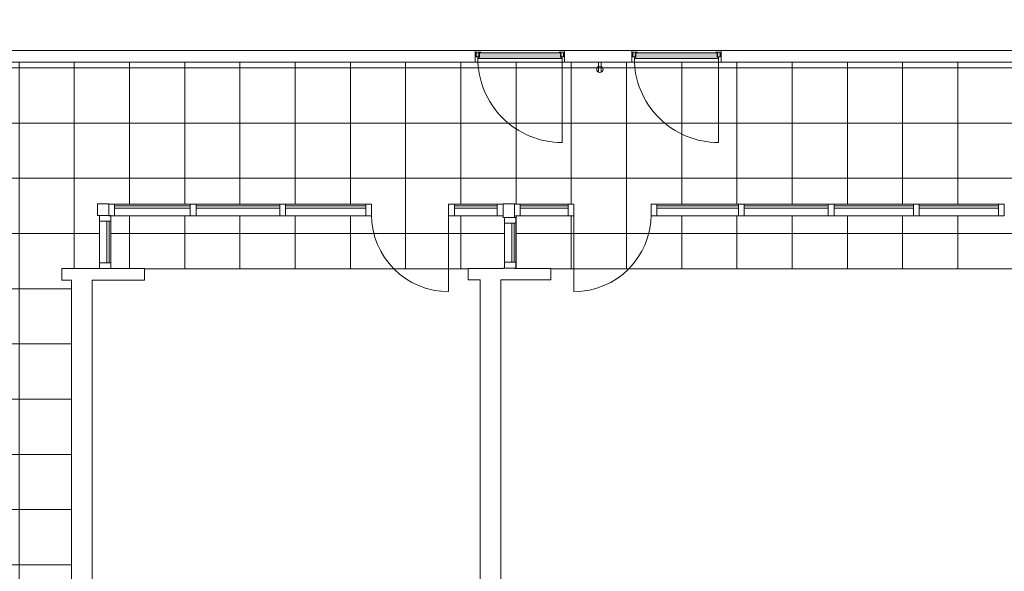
# Model space of a CAD drawing. Header units: inches. Extents: x -721 to 743, y -277 to 235.
# Tile 3 of 4: x -55 to 373, y -37 to 202. Entities that reach past the tile are written whole.
import ezdxf

# ---------------------------------------------------------------- set-up
doc = ezdxf.new("R2010")
doc.units = ezdxf.units.IN
doc.header["$MEASUREMENT"] = 0
for name, color, linetype, lineweight in [('A-ANNO-NOTE', 131, 'Continuous', 13), ('A-DETL-GENF', 92, 'Continuous', 13), ('A-DETL-GENF-HDLN', 1, 'Continuous', 13), ('A-DOOR', 31, 'Continuous', 13), ('A-FLOR', 192, 'Continuous', 13), ('A-FLOR-PATT', 8, 'Continuous', 13), ('A-GLAZ-CURT', 52, 'Continuous', 13), ('A-GLAZ-CWMG', 51, 'Continuous', 13), ('A-WALL', 113, 'Continuous', 13), ('I-WALL', 2, 'Continuous', 13)]:
    doc.layers.add(name, color=color, linetype=linetype, lineweight=lineweight)

# ---------------------------------------------------------------- blocks, each defined once
blk = doc.blocks.new('Door Single Panel - 38_ x 102_-2235412-Level 15')
at = {"layer": 'A-DETL-GENF'}
blk.add_hatch(color=55, dxfattribs=at).paths.add_polyline_path([(-18.31, 0.91), (-18.31, 0.37), (-17.66, 0.37), (-17.66, -1.46), (17.62, -1.46), (17.62, 0.37), (18.27, 0.37), (18.27, 0.91), (2.51, 0.91)], flags=0)
at = {"layer": 'A-DETL-GENF-HDLN'}
h = blk.add_hatch(color=55, dxfattribs=at)
h.paths.add_polyline_path([(-17.94, 0.26), (-18.88, 0.26), (-19, 0.14), (-19, -1.59), (-18.88, -1.71), (-17.82, -1.51), (-17.82, 0.14)], flags=0)
h.paths.add_polyline_path([(17.94, 0.26), (17.82, 0.14), (17.8, -1.55), (18.88, -1.71), (19, -1.59), (19, 0.14), (18.88, 0.26)], flags=0)
h.paths.add_polyline_path([(-17.78, -1.55), (-18.88, -1.71), (-17.11, -1.71), (-17.03, -1.63), (-17.11, -1.55)], flags=0)
h.paths.add_polyline_path([(17.11, -1.55), (17.03, -1.63), (17.11, -1.71), (18.88, -1.71), (17.78, -1.55)], flags=0)
at = {"layer": 'A-DETL-GENF', "color": 55}
for p, q in [((-19, -0.73), (-19, 0.14)), ((-18.88, 0.26), (-17.94, 0.26)), ((-18.31, 0.91), (18.27, 0.91)), ((-18.31, 0.37), (-18.31, 0.91)), ((-17.66, 0.37), (-18.31, 0.37)), ((-17.82, 0.14), (-17.82, -1.51)), ((-17.66, -1.46), (-17.66, 0.37)), ((17.62, 0.37), (17.62, -1.46)), ((18.27, 0.37), (17.62, 0.37)), ((17.82, -1.51), (17.82, 0.14)), ((17.94, 0.26), (18.88, 0.26)), ((18.27, 0.91), (18.27, 0.37)), ((19, 0.14), (19, -0.73)), ((-19, -1.59), (-19, -0.73)), ((-17.11, -1.71), (-18.88, -1.71)), ((-17.78, -1.55), (-17.11, -1.55)), ((17.62, -1.46), (-17.66, -1.46)), ((17.11, -1.55), (17.78, -1.55)), ((18.88, -1.71), (17.11, -1.71)), ((19, -0.73), (19, -1.59))]:
    blk.add_line(p, q, dxfattribs=at)
for centre, radius, start, end in [((-18.88, 0.14), 0.118, 90, 180), ((-17.94, 0.14), 0.118, 360, 90), ((17.94, 0.14), 0.118, 90, 180), ((18.88, 0.14), 0.118, 360, 90), ((-18.88, -1.59), 0.118, 180, 270), ((-17.78, -1.51), 0.0394, 180, 270), ((-17.11, -1.63), 0.0789, 358.9611, 90), ((-17.11, -1.63), 0.0789, 270, 0), ((17.11, -1.63), 0.0789, 90, 181.0389), ((17.11, -1.63), 0.0789, 180, 270), ((17.78, -1.51), 0.0394, 270, 360), ((18.88, -1.59), 0.118, 270, 360)]:
    blk.add_arc(centre, radius, start, end, dxfattribs=at)
at = {"layer": 'A-DETL-GENF-HDLN', "color": 55}
blk.add_line((-18.31, 0.91), (-18.31, 37.49), dxfattribs=at)
blk.add_arc((-18.31, 0.91), 36.58, 360, 90, dxfattribs=at)
at = {"layer": 'A-DOOR', "color": 55}
for p, q in [((-19.39, 2.5), (19.39, 2.5)), ((19.39, -2.5), (-19.39, -2.5))]:
    blk.add_line(p, q, dxfattribs=at)
blk = doc.blocks.new('Door-Curtain-Wall-Single-Glass - Door-Curtain-Wall-Single-Wood-2380258-Level 15')
at = {"layer": 'A-DOOR', "color": 55}
blk.add_line((16.75, -2.5), (16.75, -35.5), dxfattribs=at)
blk.add_arc((16.75, -2), 33.5, 180, 270, dxfattribs=at)
blk = doc.blocks.new('Rectangular Mullion - 2_5_ x 5_ rectangular-2376349-Level 15')
at = {"layer": 'A-GLAZ-CWMG', "color": 8, "lineweight": 20}
for p, q in [((0, 2.5), (-2.5, 2.5)), ((-2.5, 2.5), (-2.5, -2.5)), ((0, -2.5), (0, 2.5)), ((-2.5, -2.5), (0, -2.5))]:
    blk.add_line(p, q, dxfattribs=at)
blk = doc.blocks.new('System Panel - Glazed-2376389-Level 15')
at = {"layer": 'A-GLAZ-CURT', "color": 8, "lineweight": 20}
for p, q in [((9.34, -0.75), (-9.34, -0.75)), ((-9.34, -0.75), (-9.34, -1.75)), ((-9.34, -1.75), (9.34, -1.75)), ((9.34, -1.75), (9.34, -0.75))]:
    blk.add_line(p, q, dxfattribs=at)
blk = doc.blocks.new('System Panel - Glazed-2376351-Level 15')
at = {"layer": 'A-GLAZ-CURT', "color": 8, "lineweight": 20}
for p, q in [((17.42, -0.75), (-17.42, -0.75)), ((-17.42, -0.75), (-17.42, -1.75)), ((-17.42, -1.75), (17.42, -1.75)), ((17.42, -1.75), (17.42, -0.75))]:
    blk.add_line(p, q, dxfattribs=at)
blk = doc.blocks.new('Rectangular Mullion - 2_5_ x 5_ rectangular-2376352-Level 15')
at = {"layer": 'A-GLAZ-CWMG', "color": 8, "lineweight": 20}
for p, q in [((-2.5, 2.5), (0, 2.5)), ((-2.5, -2.5), (-2.5, 2.5)), ((0, 2.5), (0, -2.5)), ((0, -2.5), (-2.5, -2.5))]:
    blk.add_line(p, q, dxfattribs=at)
blk = doc.blocks.new('Rectangular Mullion - 2_5_ x 5_ rectangular-2376381-Level 15')
at = {"layer": 'A-GLAZ-CWMG', "color": 55}
for p, q in [((134.31, 122.03), (152.99, 122.03)), ((152.99, 117.03), (134.31, 117.03))]:
    blk.add_line(p, q, dxfattribs=at)
blk = doc.blocks.new('Rectangular Mullion - 2_5_ x 5_ rectangular-2376334-Level 15')
at = {"layer": 'A-GLAZ-CWMG', "color": 55}
for p, q in [((60.98, 122.03), (95.81, 122.03)), ((95.81, 117.03), (60.98, 117.03))]:
    blk.add_line(p, q, dxfattribs=at)
blk = doc.blocks.new('Rectangular Mullion - 2_5_ x 5_ rectangular-2376326-Level 15')
at = {"layer": 'A-GLAZ-CWMG', "color": 8, "lineweight": 20}
for p, q in [((-1.25, 2.5), (1.25, 2.5)), ((-1.25, -2.5), (-1.25, 2.5)), ((1.25, 2.5), (1.25, -2.5)), ((1.25, -2.5), (-1.25, -2.5))]:
    blk.add_line(p, q, dxfattribs=at)
blk = doc.blocks.new('System Panel - Glazed-2376355-Level 15')
at = {"layer": 'A-GLAZ-CURT', "color": 8, "lineweight": 20}
for p, q in [((18.21, -0.75), (-18.21, -0.75)), ((-18.21, -0.75), (-18.21, -1.75)), ((-18.21, -1.75), (18.21, -1.75)), ((18.21, -1.75), (18.21, -0.75))]:
    blk.add_line(p, q, dxfattribs=at)
blk = doc.blocks.new('Rectangular Mullion - 2_5_ x 5_ rectangular-2376337-Level 15')
at = {"layer": 'A-GLAZ-CWMG', "color": 55}
for p, q in [((22.06, 122.03), (58.48, 122.03)), ((58.48, 117.03), (22.06, 117.03))]:
    blk.add_line(p, q, dxfattribs=at)
blk = doc.blocks.new('System Panel - Glazed-2376391-Level 15')
at = {"layer": 'A-GLAZ-CURT', "color": 8, "lineweight": 20}
for p, q in [((16.45, -0.75), (-16.45, -0.75)), ((-16.45, -0.75), (-16.45, -1.75)), ((-16.45, -1.75), (16.45, -1.75)), ((16.45, -1.75), (16.45, -0.75))]:
    blk.add_line(p, q, dxfattribs=at)
blk = doc.blocks.new('Rectangular Mullion - 2_5_ x 5_ rectangular-2376383-Level 15')
at = {"layer": 'A-GLAZ-CWMG', "color": 55}
for p, q in [((-13.33, 122.03), (19.56, 122.03)), ((19.56, 117.03), (-13.33, 117.03))]:
    blk.add_line(p, q, dxfattribs=at)
blk = doc.blocks.new('Door-Curtain-Wall-Single-Glass - Door-Curtain-Wall-Single-Wood-2380259-Level 15')
at = {"layer": 'A-DOOR', "color": 55}
blk.add_line((16.75, 2.5), (16.75, 35.5), dxfattribs=at)
blk.add_arc((16.75, 2), 33.5, 90, 180, dxfattribs=at)
blk = doc.blocks.new('System Panel - Glazed-2376365-Level 15')
at = {"layer": 'A-GLAZ-CURT', "color": 8, "lineweight": 20}
for p, q in [((17.25, -0.75), (-17.25, -0.75)), ((-17.25, -0.75), (-17.25, -1.75)), ((-17.25, -1.75), (17.25, -1.75)), ((17.25, -1.75), (17.25, -0.75))]:
    blk.add_line(p, q, dxfattribs=at)
blk = doc.blocks.new('System Panel - Glazed-2376364-Level 15')
at = {"layer": 'A-GLAZ-CURT', "color": 8, "lineweight": 20}
for p, q in [((18.25, -0.75), (-18.25, -0.75)), ((-18.25, -0.75), (-18.25, -1.75)), ((-18.25, -1.75), (18.25, -1.75)), ((18.25, -1.75), (18.25, -0.75))]:
    blk.add_line(p, q, dxfattribs=at)
blk = doc.blocks.new('System Panel - Glazed-2376366-Level 15')
at = {"layer": 'A-GLAZ-CURT', "color": 8, "lineweight": 20}
for p, q in [((17.75, -0.75), (-17.75, -0.75)), ((-17.75, -0.75), (-17.75, -1.75)), ((-17.75, -1.75), (17.75, -1.75)), ((17.75, -1.75), (17.75, -0.75))]:
    blk.add_line(p, q, dxfattribs=at)
blk = doc.blocks.new('System Panel - Glazed-2376393-Level 15')
at = {"layer": 'A-GLAZ-CURT', "color": 8, "lineweight": 20}
for p, q in [((10.41, -0.75), (-10.41, -0.75)), ((-10.41, -0.75), (-10.41, -1.75)), ((-10.41, -1.75), (10.41, -1.75)), ((10.41, -1.75), (10.41, -0.75))]:
    blk.add_line(p, q, dxfattribs=at)
blk = doc.blocks.new('Rectangular Mullion - 2_5_ x 5_ rectangular-2376322-Level 15')
at = {"layer": 'A-GLAZ-CWMG', "color": 55}
for p, q in [((450.31, 122.03), (484.81, 122.03)), ((484.81, 117.03), (450.31, 117.03))]:
    blk.add_line(p, q, dxfattribs=at)
blk = doc.blocks.new('Rectangular Mullion - 2_5_ x 5_ rectangular-2376321-Level 15')
at = {"layer": 'A-GLAZ-CWMG', "color": 55}
for p, q in [((487.31, 122.03), (523.81, 122.03)), ((523.81, 117.03), (487.31, 117.03))]:
    blk.add_line(p, q, dxfattribs=at)
blk = doc.blocks.new('Rectangular Mullion - 2_5_ x 5_ rectangular-2376323-Level 15')
at = {"layer": 'A-GLAZ-CWMG', "color": 55}
for p, q in [((412.31, 122.03), (447.81, 122.03)), ((447.81, 117.03), (412.31, 117.03))]:
    blk.add_line(p, q, dxfattribs=at)
blk = doc.blocks.new('Rectangular Mullion - 2_5_ x 5_ rectangular-2376377-Level 15')
at = {"layer": 'A-GLAZ-CWMG', "color": 55}
for p, q in [((162.99, 122.03), (183.81, 122.03)), ((183.81, 117.03), (162.99, 117.03))]:
    blk.add_line(p, q, dxfattribs=at)
blk = doc.blocks.new('System Panel - Glazed-2376395-Level 15')
at = {"layer": 'A-GLAZ-CURT', "color": 8, "lineweight": 20}
for p, q in [((9.08, -0.75), (-9.08, -0.75)), ((-9.08, -0.75), (-9.08, -1.75)), ((-9.08, -1.75), (9.08, -1.75)), ((9.08, -1.75), (9.08, -0.75))]:
    blk.add_line(p, q, dxfattribs=at)
blk = doc.blocks.new('Rectangular Mullion - 2_5_ x 5_ rectangular-2376387-Level 15')
at = {"layer": 'A-GLAZ-CWMG', "color": 55}
for p, q in [((-19.94, 96.53), (-19.94, 114.68)), ((-14.94, 114.68), (-14.94, 96.53))]:
    blk.add_line(p, q, dxfattribs=at)
blk = doc.blocks.new('System Panel - Glazed-2376370-Level 15')
at = {"layer": 'A-GLAZ-CURT', "color": 8, "lineweight": 20}
for p, q in [((8.5, -0.75), (-8.5, -0.75)), ((-8.5, -0.75), (-8.5, -1.75)), ((-8.5, -1.75), (8.5, -1.75)), ((8.5, -1.75), (8.5, -0.75))]:
    blk.add_line(p, q, dxfattribs=at)
blk = doc.blocks.new('Rectangular Mullion - 2_5_ x 5_ rectangular-2376330-Level 15')
at = {"layer": 'A-GLAZ-CWMG', "color": 55}
for p, q in [((156.06, 96.78), (156.06, 113.78)), ((161.06, 113.78), (161.06, 96.78))]:
    blk.add_line(p, q, dxfattribs=at)

msp = doc.modelspace()

# ---------------------------------------------------------------- hatches: boundary and pattern name
at = {"layer": 'A-FLOR-PATT', "lineweight": 9}
h = msp.add_hatch(dxfattribs=at)
h.set_pattern_fill('FP_3', color=135, style=0, pattern_type=2)
h.set_pattern_definition([(0, (257.12, 61.28), (0, 24), []), (90, (257.12, 61.28), (-24, 1e-15), [])])
h.paths.add_polyline_path([(734.56, -224.19), (734.56, -221.16), (734.81, -221.16), (734.81, 53.56), (728.06, 53.56), (728.06, 58.81), (734.81, 58.81), (734.81, 119.14), (727.05, 119.14), (727.05, 183.81), (-109.69, 183.81), (-109.69, 197.2), (-109.85, 197.2), (-109.85, 200.45), (-142.08, 200.45), (-142.08, 201.45), (-109.85, 201.45), (-109.85, 202.2), (-240.08, 202.2), (-240.08, 201.45), (-208.08, 201.45), (-208.08, 200.45), (-240.08, 200.45), (-240.08, 197.2), (-241.06, 197.2), (-241.06, -169.29), (680.66, -221.16)], flags=0)
h.paths.add_polyline_path([(584.06, 117.03), (586.17, 117.03), (586.17, 117.18), (584.06, 117.18)], flags=0)
h.paths.add_polyline_path([(581.56, -145.06), (559.81, -145.06), (559.81, -140.06), (584.06, -140.06), (584.06, -117.54), (161.06, -117.54), (161.06, -140.06), (186.31, -140.06), (186.31, -145.06), (131.81, -145.06), (131.81, -140.06), (156.06, -140.06), (156.06, -117.54), (-14.94, -117.54), (-14.94, -140.06), (98.31, -140.06), (98.31, -145.06), (-19.94, -145.06), (-19.94, -117.54), (-23.05, -117.54), (-23.05, -117.06), (-35.64, -117.06), (-35.64, -112.06), (-32.05, -112.06), (-32.05, 89.03), (-36.3, 89.03), (-36.3, 94.03), (-19.94, 94.03), (-19.94, 117.18), (-20.83, 117.18), (-20.83, 122.18), (-15.83, 122.18), (-15.83, 122.03), (98.31, 122.03), (98.31, 117.03), (-14.94, 117.03), (-14.94, 94.03), (-0.3, 94.03), (-0.3, 93.98), (140.27, 93.98), (140.27, 94.14), (155.49, 94.14), (155.49, 94.28), (156.06, 94.28), (156.06, 116.28), (155.49, 116.28), (155.49, 117.03), (131.81, 117.03), (131.81, 122.03), (155.49, 122.03), (155.49, 122.18), (160.49, 122.18), (160.49, 122.03), (186.31, 122.03), (186.31, 117.03), (160.49, 117.03), (160.49, 116.28), (161.06, 116.28), (161.06, 94.28), (160.49, 94.28), (160.49, 94.14), (176.27, 94.14), (176.27, 93.98), (567.91, 93.98), (567.91, 94.42), (584.06, 94.42), (584.06, 117.03), (559.81, 117.03), (559.81, 122.03), (584.06, 122.03), (584.06, 122.18), (591.17, 122.18), (591.17, 117.03), (589.06, 117.03), (589.06, 94.42), (605.16, 94.42), (605.16, 89.42), (600.79, 89.42), (600.79, -112.32), (606.21, -112.32), (606.21, -117.32), (591.79, -117.32), (591.79, -117.54), (589.06, -117.54), (589.06, -145.06), (584.06, -145.06)], flags=0)
h.paths.add_polyline_path([(526.31, -145.06), (219.81, -145.06), (219.81, -140.06), (526.31, -140.06), (526.31, -144.31)], flags=0)
h.paths.add_polyline_path([(526.31, 117.03), (219.81, 117.03), (219.81, 122.03), (526.31, 122.03), (526.31, 119.72)], flags=0)

# ---------------------------------------------------------------- linework, layer by layer
at = {"layer": 'A-ANNO-NOTE', "color": 55}
for p, q in [((196.93, 183.81), (196.93, 181.85)), ((196.93, 183.81), (196.93, 179.41)), ((198.16, 183.81), (198.16, 181.85)), ((198.16, 183.81), (198.16, 179.41))]:
    msp.add_line(p, q, dxfattribs=at)
msp.add_circle((197.55, 180.63), 1.37, dxfattribs=at)
at = {"layer": 'A-FLOR', "color": 55}
for p, q in [((182.2, 188.81), (143.41, 188.81)), ((250.2, 188.81), (211.41, 188.81)), ((182.2, 183.81), (143.41, 183.81)), ((250.2, 183.81), (211.41, 183.81)), ((-0.3, 93.98), (140.27, 93.98)), ((176.27, 93.98), (567.91, 93.98))]:
    msp.add_line(p, q, dxfattribs=at)
at = {"layer": 'A-WALL', "color": 8, "lineweight": 20}
for p, q in [((-32.05, 89.03), (-32.05, -112.06)), ((-23.05, -112.06), (-23.05, 89.03)), ((145.56, 89.14), (145.56, -112.32)), ((154.56, -112.32), (154.56, 89.14))]:
    msp.add_line(p, q, dxfattribs=at)
at = {"layer": 'I-WALL', "color": 8, "lineweight": 20}
for p, q in [((143.41, 188.81), (-104.69, 188.81)), ((143.41, 183.81), (143.41, 188.81)), ((211.41, 188.81), (182.2, 188.81)), ((182.2, 188.81), (182.2, 183.81)), ((211.41, 183.81), (211.41, 188.81)), ((492.41, 188.81), (250.2, 188.81)), ((250.2, 188.81), (250.2, 183.81)), ((-109.69, 183.81), (143.41, 183.81)), ((182.2, 183.81), (211.41, 183.81)), ((250.2, 183.81), (492.41, 183.81)), ((-15.83, 122.18), (-20.83, 122.18)), ((-20.83, 122.18), (-20.83, 117.18)), ((-15.83, 117.18), (-15.83, 122.18)), ((160.49, 122.18), (155.49, 122.18)), ((155.49, 122.18), (155.49, 116.28)), ((160.49, 116.28), (160.49, 122.18)), ((-20.83, 117.18), (-15.83, 117.18)), ((155.49, 116.28), (160.49, 116.28)), ((155.49, 94.14), (140.27, 94.14)), ((140.27, 94.14), (140.27, 89.14)), ((160.49, 94.28), (155.49, 94.28)), ((155.49, 94.28), (155.49, 94.14)), ((160.49, 94.14), (160.49, 94.28)), ((176.27, 94.14), (160.49, 94.14)), ((176.27, 89.14), (176.27, 94.14)), ((-0.3, 94.03), (-36.3, 94.03)), ((-36.3, 94.03), (-36.3, 89.03)), ((-0.3, 89.03), (-0.3, 94.03)), ((-36.3, 89.03), (-32.05, 89.03)), ((-23.05, 89.03), (-0.3, 89.03)), ((140.27, 89.14), (145.56, 89.14)), ((154.56, 89.14), (176.27, 89.14))]:
    msp.add_line(p, q, dxfattribs=at)

# ---------------------------------------------------------------- block references
at = {"layer": 'A-DOOR', "color": 55, "rotation": 180}
for name, p in [('Door Single Panel - 38_ x 102_-2235412-Level 15', (162.81, 186.31)), ('Door Single Panel - 38_ x 102_-2235412-Level 15', (230.81, 186.31)), ('Door-Curtain-Wall-Single-Glass - Door-Curtain-Wall-Single-Wood-2380259-Level 15', (203.06, 119.53))]:
    msp.add_blockref(name, p, dxfattribs=at)
at = {"layer": 'A-DOOR', "color": 55}
msp.add_blockref('Door-Curtain-Wall-Single-Glass - Door-Curtain-Wall-Single-Wood-2380258-Level 15', (115.06, 119.53), dxfattribs=at)
at = {"layer": 'A-GLAZ-CURT', "color": 55}
for name, p, rotation in [('System Panel - Glazed-2376391-Level 15', (3.12, 119.53), 180), ('System Panel - Glazed-2376355-Level 15', (40.27, 119.53), 180), ('System Panel - Glazed-2376351-Level 15', (78.4, 119.53), 180), ('System Panel - Glazed-2376389-Level 15', (143.65, 119.53), 180), ('System Panel - Glazed-2376393-Level 15', (173.4, 119.53), 180), ('System Panel - Glazed-2376366-Level 15', (240.06, 119.53), 180), ('System Panel - Glazed-2376364-Level 15', (278.56, 119.53), 180), ('System Panel - Glazed-2376365-Level 15', (316.56, 119.53), 180), ('System Panel - Glazed-2376365-Level 15', (353.56, 119.53), 180), ('System Panel - Glazed-2376395-Level 15', (-17.44, 105.6), 89.99999999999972), ('System Panel - Glazed-2376370-Level 15', (158.56, 105.28), 89.99999999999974)]:
    msp.add_blockref(name, p, dxfattribs=dict(at, rotation=rotation))
at = {"layer": 'A-GLAZ-CWMG', "color": 55, "extrusion": (0, 0, -1)}
for name, p in [('Rectangular Mullion - 2_5_ x 5_ rectangular-2376352-Level 15', (15.83, 119.53)), ('Rectangular Mullion - 2_5_ x 5_ rectangular-2376326-Level 15', (-20.81, 119.53)), ('Rectangular Mullion - 2_5_ x 5_ rectangular-2376326-Level 15', (-59.73, 119.53)), ('Rectangular Mullion - 2_5_ x 5_ rectangular-2376326-Level 15', (-97.06, 119.53)), ('Rectangular Mullion - 2_5_ x 5_ rectangular-2376326-Level 15', (-133.06, 119.53)), ('Rectangular Mullion - 2_5_ x 5_ rectangular-2376352-Level 15', (-160.49, 119.53)), ('Rectangular Mullion - 2_5_ x 5_ rectangular-2376326-Level 15', (-185.06, 119.53)), ('Rectangular Mullion - 2_5_ x 5_ rectangular-2376326-Level 15', (-221.06, 119.53)), ('Rectangular Mullion - 2_5_ x 5_ rectangular-2376326-Level 15', (-259.06, 119.53)), ('Rectangular Mullion - 2_5_ x 5_ rectangular-2376326-Level 15', (-298.06, 119.53)), ('Rectangular Mullion - 2_5_ x 5_ rectangular-2376326-Level 15', (-335.06, 119.53)), ('Rectangular Mullion - 2_5_ x 5_ rectangular-2376326-Level 15', (-372.06, 119.53))]:
    msp.add_blockref(name, p, dxfattribs=at)
at = {"layer": 'A-GLAZ-CWMG', "color": 55}
for name, p in [('Rectangular Mullion - 2_5_ x 5_ rectangular-2376383-Level 15', (0, 0)), ('Rectangular Mullion - 2_5_ x 5_ rectangular-2376337-Level 15', (0, 0)), ('Rectangular Mullion - 2_5_ x 5_ rectangular-2376334-Level 15', (0, 0)), ('Rectangular Mullion - 2_5_ x 5_ rectangular-2376381-Level 15', (0, 0)), ('Rectangular Mullion - 2_5_ x 5_ rectangular-2376349-Level 15', (155.49, 119.53)), ('Rectangular Mullion - 2_5_ x 5_ rectangular-2376377-Level 15', (0, 0)), ('Rectangular Mullion - 2_5_ x 5_ rectangular-2376323-Level 15', (-190, 0)), ('Rectangular Mullion - 2_5_ x 5_ rectangular-2376321-Level 15', (-227, 0)), ('Rectangular Mullion - 2_5_ x 5_ rectangular-2376322-Level 15', (-151, 0)), ('Rectangular Mullion - 2_5_ x 5_ rectangular-2376322-Level 15', (-114, 0)), ('Rectangular Mullion - 2_5_ x 5_ rectangular-2376387-Level 15', (0, 0)), ('Rectangular Mullion - 2_5_ x 5_ rectangular-2376330-Level 15', (0, 0))]:
    msp.add_blockref(name, p, dxfattribs=at)
at = {"layer": 'A-GLAZ-CWMG', "color": 55, "extrusion": (0, 0, -1)}
for p, rotation in [((17.44, 117.18), 90.00000000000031), ((-158.56, 116.28), 90.00000000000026)]:
    msp.add_blockref('Rectangular Mullion - 2_5_ x 5_ rectangular-2376352-Level 15', p, dxfattribs=dict(at, rotation=rotation))
at = {"layer": 'A-GLAZ-CWMG', "color": 55, "rotation": 269.9999999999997}
for p in [(-17.44, 94.03), (158.56, 94.28)]:
    msp.add_blockref('Rectangular Mullion - 2_5_ x 5_ rectangular-2376349-Level 15', p, dxfattribs=at)

doc.saveas('drawing.dxf')
